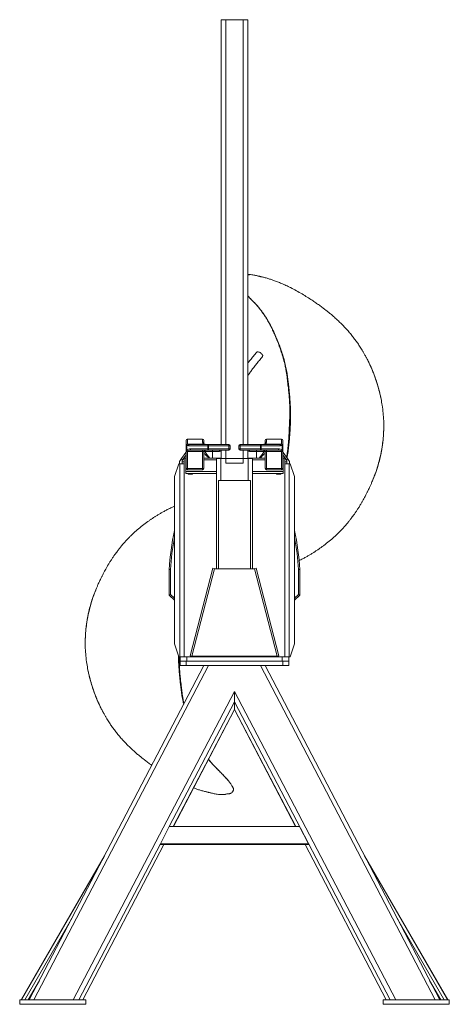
# Model space of a CAD drawing. Header units: millimetres. Extents: x 11 to 989, y 35 to 2279.
import ezdxf

# ---------------------------------------------------------------- set-up
doc = ezdxf.new("R2010")
doc.units = ezdxf.units.MM

msp = doc.modelspace()

# ---------------------------------------------------------------- linework, layer by layer
at = {"color": 7, "linetype": 'Continuous', "lineweight": 15}
for p, q in [((469.9, 1311.4), (469.9, 2279.4)), ((479.9, 2279.4), (469.9, 2279.4)), ((519.9, 2279.4), (479.9, 2279.4)), ((479.9, 1311.4), (479.9, 2279.4)), ((529.9, 2279.4), (519.9, 2279.4)), ((519.9, 1311.4), (519.9, 2279.4)), ((529.9, 1311.4), (529.9, 2279.4)), ((529.9, 1697.7), (534.1, 1697.6)), ((806.8, 1495.6), (806.5, 1496.2)), ((839.7, 1355.7), (839.7, 1356.3)), ((389.9, 1308.8), (389.9, 1320.4)), ((391.4, 1308.8), (389.9, 1308.8)), ((389.9, 1298.8), (389.9, 1308.8)), ((391.4, 1308.8), (391.4, 1298.8)), ((391.5, 1308.8), (391.4, 1308.8)), ((392.9, 1323.4), (426.9, 1323.4)), ((426.9, 1323.2), (392.9, 1323.2)), ((392.9, 1323.2), (392.9, 1311.6)), ((392.9, 1311.6), (393, 1311.6)), ((393, 1311.6), (430.7, 1311.6)), ((439.2, 1308.4), (395.4, 1308.4)), ((396.9, 1311.4), (440.7, 1311.4)), ((426.9, 1323.2), (426.9, 1323.4)), ((426.9, 1317.2), (426.9, 1323.2)), ((429.9, 1320.4), (429.9, 1314.4)), ((440.7, 1308.4), (439.2, 1308.4)), ((439.2, 1301.1), (439.2, 1308.4)), ((440.7, 1311.4), (440.7, 1308.4)), ((440.7, 1311.4), (486.9, 1311.4)), ((440.7, 1308.4), (440.7, 1301.1)), ((486.9, 1308.4), (440.7, 1308.4)), ((486.9, 1311.4), (486.9, 1308.4)), ((486.9, 1301.1), (486.9, 1308.4)), ((489.9, 1308.4), (486.9, 1308.4)), ((489.9, 1308.4), (489.9, 1301.1)), ((512.9, 1308.4), (509.9, 1308.4)), ((509.9, 1301.1), (509.9, 1308.4)), ((512.9, 1311.4), (512.9, 1308.4)), ((512.9, 1311.4), (559.1, 1311.4)), ((512.9, 1308.4), (512.9, 1301.1)), ((559.1, 1308.4), (512.9, 1308.4)), ((559.1, 1311.4), (559.1, 1308.4)), ((559.1, 1311.4), (602.9, 1311.4)), ((559.1, 1301.1), (559.1, 1308.4)), ((560.6, 1308.4), (559.1, 1308.4)), ((560.6, 1308.4), (560.6, 1301.1)), ((604.4, 1308.4), (560.6, 1308.4)), ((569.1, 1311.6), (606.8, 1311.6)), ((569.9, 1314.4), (569.9, 1320.4)), ((572.9, 1323.4), (606.9, 1323.4)), ((572.9, 1323.4), (572.9, 1323.2)), ((572.9, 1323.2), (572.9, 1317.2)), ((606.9, 1323.2), (572.9, 1323.2)), ((606.8, 1311.6), (606.9, 1311.6)), ((606.9, 1323.4), (606.9, 1323.2)), ((606.9, 1311.6), (606.9, 1323.2)), ((608.4, 1308.8), (608.3, 1308.8)), ((608.4, 1298.8), (608.4, 1308.8)), ((609.9, 1308.8), (608.4, 1308.8)), ((609.9, 1320.4), (609.9, 1308.8)), ((609.9, 1308.8), (609.9, 1298.8)), ((379.4, 1278.8), (389, 1293.1)), ((389.9, 1287.2), (380.5, 1274.7)), ((385.2, 827.4), (385.2, 1279.9)), ((385.2, 1279.9), (389.2, 1279.9)), ((389.9, 1279.9), (389.2, 1279.9)), ((389.2, 1279.9), (389.2, 1275.9)), ((391.4, 1298.8), (389.9, 1298.8)), ((389.9, 1295.1), (389.9, 1298.8)), ((392.9, 1295.1), (389.9, 1295.1)), ((389.9, 1256.6), (389.9, 1295.1)), ((392.9, 1296.9), (392.9, 1295.1)), ((426.9, 1295.1), (392.9, 1295.1)), ((392.9, 1295.1), (392.9, 1256.6)), ((399.5, 1301.1), (439.2, 1301.1)), ((440.7, 1298.1), (401.1, 1298.1)), ((426.9, 1295.1), (426.9, 1298.1)), ((426.9, 1295.1), (429.9, 1295.1)), ((426.9, 1256.6), (426.9, 1295.1)), ((429.9, 1295.1), (429.9, 1256.6)), ((458.7, 1279.9), (429.9, 1279.9)), ((430, 1298.1), (430, 1298.1)), ((431.3, 1295.6), (430.2, 1296.3)), ((449.9, 1295.1), (432.2, 1295.1)), ((439.2, 1301.1), (440.7, 1301.1)), ((440.7, 1301.1), (440.7, 1298.1)), ((440.7, 1301.1), (486.9, 1301.1)), ((486.9, 1298.1), (440.7, 1298.1)), ((449.9, 1295.1), (449.9, 1298.1)), ((465.9, 1295.1), (449.9, 1295.1)), ((449.9, 1295.1), (449.9, 1279.9)), ((458.7, 1279.9), (458.7, 1278.9)), ((458.7, 1279.9), (469.9, 1279.9)), ((465.9, 1295.1), (465.9, 1298.1)), ((468.7, 1279.4), (468.7, 1278.9)), ((531.1, 1279.4), (468.7, 1279.4)), ((469.9, 1279.4), (469.9, 1298.1)), ((479.9, 1279.4), (479.9, 1298.1)), ((486.9, 1298.1), (486.9, 1301.1)), ((486.9, 1301.1), (489.9, 1301.1)), ((512.9, 1301.1), (509.9, 1301.1)), ((512.9, 1301.1), (512.9, 1298.1)), ((512.9, 1301.1), (559.1, 1301.1)), ((559.1, 1298.1), (512.9, 1298.1)), ((519.9, 1279.4), (519.9, 1298.1)), ((529.9, 1279.4), (529.9, 1298.1)), ((529.9, 1279.9), (541.1, 1279.9)), ((531.1, 1279.4), (531.1, 1278.9)), ((533.9, 1298.1), (533.9, 1295.1)), ((549.9, 1295.1), (533.9, 1295.1)), ((569.9, 1279.9), (541.1, 1279.9)), ((541.1, 1279.9), (541.1, 1278.9)), ((549.9, 1298.1), (549.9, 1295.1)), ((567.6, 1295.1), (549.9, 1295.1)), ((549.9, 1279.9), (549.9, 1295.1)), ((559.1, 1301.1), (559.1, 1298.1)), ((559.1, 1301.1), (560.6, 1301.1)), ((598.7, 1298.1), (559.1, 1298.1)), ((560.6, 1301.1), (600.3, 1301.1)), ((569.6, 1296.3), (568.5, 1295.6)), ((569.8, 1298.1), (569.8, 1298.1)), ((569.9, 1295.1), (572.9, 1295.1)), ((569.9, 1256.6), (569.9, 1295.1)), ((572.9, 1298.1), (572.9, 1295.1)), ((606.9, 1295.1), (572.9, 1295.1)), ((572.9, 1295.1), (572.9, 1256.6)), ((606.9, 1295.1), (606.9, 1296.9)), ((609.9, 1295.1), (606.9, 1295.1)), ((606.9, 1256.6), (606.9, 1295.1)), ((608.4, 1298.8), (609.9, 1298.8)), ((609.9, 1298.8), (609.9, 1295.1)), ((609.9, 1295.1), (609.9, 1256.6)), ((619.3, 1274.7), (609.9, 1287.2)), ((610.6, 1279.9), (609.9, 1279.9)), ((610.6, 1279.9), (610.6, 1275.9)), ((610.6, 1279.9), (614.6, 1279.9)), ((610.8, 1293.1), (620.4, 1278.8)), ((614.6, 1279.9), (614.6, 827.4)), ((373, 1267.1), (363, 1237.9)), ((375.8, 1267.1), (373, 1267.1)), ((374.9, 1272.1), (379.4, 1278.8)), ((374.9, 1272.1), (374.9, 1267.1)), ((375.8, 1267.1), (375.8, 827.4)), ((375.8, 1267.1), (385.2, 1267.1)), ((380.4, 1271.9), (380.4, 1267.1)), ((385.2, 1271.9), (380.4, 1271.9)), ((389.2, 1249.7), (389.2, 1275.9)), ((389.9, 1275.9), (389.2, 1275.9)), ((458.7, 1275.9), (429.9, 1275.9)), ((458.7, 1027.3), (458.7, 1278.9)), ((458.7, 1278.9), (468.7, 1278.9)), ((468.7, 1229.2), (468.7, 1278.9)), ((468.7, 1278.9), (479.8, 1278.9)), ((520, 1278.9), (479.8, 1278.9)), ((479.8, 1278.9), (479.8, 1268.8)), ((520, 1268.8), (479.8, 1268.8)), ((520, 1278.9), (520, 1268.8)), ((520, 1278.9), (531.1, 1278.9)), ((531.1, 1278.9), (541.1, 1278.9)), ((531.1, 1278.9), (531.1, 1229.2)), ((541.1, 1027.3), (541.1, 1278.9)), ((569.9, 1275.9), (541.1, 1275.9)), ((610.6, 1275.9), (609.9, 1275.9)), ((610.6, 1249.7), (610.6, 1275.9)), ((619.4, 1271.9), (614.6, 1271.9)), ((614.6, 1267.1), (624, 1267.1)), ((619.4, 1267.1), (619.4, 1271.9)), ((620.4, 1278.8), (624.9, 1272.1)), ((624, 1267.1), (624, 827.4)), ((624, 1267.1), (626.8, 1267.1)), ((624.9, 1272.1), (624.9, 1267.1)), ((626.8, 1267.1), (636.8, 1237.9)), ((363, 856.6), (363, 1237.9)), ((389.2, 1244.7), (389.2, 1249.7)), ((389.2, 1249.7), (458.7, 1249.7)), ((394.3, 1244.7), (389.2, 1244.7)), ((392.9, 1256.6), (389.9, 1256.6)), ((392.9, 1256.6), (426.9, 1256.6)), ((392.9, 1256.6), (392.9, 1253.6)), ((392.9, 1253.6), (426.9, 1253.6)), ((404.3, 1244.7), (394.3, 1244.7)), ((394.3, 1243.7), (394.3, 1244.7)), ((404.3, 1243.7), (394.3, 1243.7)), ((458.7, 1244.7), (404.3, 1244.7)), ((404.3, 1243.7), (404.3, 1244.7)), ((426.9, 1256.6), (429.9, 1256.6)), ((426.9, 1253.6), (426.9, 1256.6)), ((541.1, 1249.7), (610.6, 1249.7)), ((595.5, 1244.7), (541.1, 1244.7)), ((569.9, 1256.6), (572.9, 1256.6)), ((606.9, 1256.6), (572.9, 1256.6)), ((572.9, 1256.6), (572.9, 1253.6)), ((572.9, 1253.6), (606.9, 1253.6)), ((605.5, 1244.7), (595.5, 1244.7)), ((595.5, 1243.7), (595.5, 1244.7)), ((605.5, 1243.7), (595.5, 1243.7)), ((610.6, 1244.7), (605.5, 1244.7)), ((605.5, 1243.7), (605.5, 1244.7)), ((609.9, 1256.6), (606.9, 1256.6)), ((606.9, 1253.6), (606.9, 1256.6)), ((610.6, 1249.7), (610.6, 1244.7)), ((636.8, 856.6), (636.8, 1237.9)), ((463.7, 1027.3), (463.7, 1229.2)), ((463.7, 1229.2), (536.1, 1229.2)), ((536.1, 1229.2), (536.1, 1027.3)), ((354.4, 1025.9), (351.4, 1026)), ((351.4, 1026), (351.4, 968)), ((354.4, 1025.9), (354.4, 969.2)), ((399.3, 829.2), (450.9, 1028.9)), ((402.8, 828.5), (454.6, 1027.3)), ((450.9, 1028.9), (457.1, 1027.3)), ((454.6, 1027.3), (545.2, 1027.3)), ((542.7, 1027.3), (548.9, 1028.9)), ((545.2, 1027.3), (597, 828.5)), ((600.5, 829.2), (548.9, 1028.9)), ((645.4, 1025.9), (648.4, 1026)), ((645.4, 1025.9), (645.4, 969.2)), ((648.4, 1026), (648.4, 968)), ((354.4, 969.2), (351.4, 968)), ((351.4, 968), (363, 956.3)), ((354.4, 969.2), (363, 960.6)), ((645.4, 969.2), (636.8, 960.6)), ((648.4, 968), (636.8, 956.3)), ((645.4, 969.2), (648.4, 968)), ((160.1, 856.2), (160.1, 855.6)), ((363, 856.6), (373, 827.4)), ((636.8, 856.6), (626.8, 827.4)), ((373, 827.4), (375.8, 827.4)), ((375.8, 827.4), (376.2, 827.4)), ((376, 807.3), (376, 817.4)), ((376.2, 817.4), (376, 817.4)), ((376.2, 817.4), (376.2, 827.4)), ((391.3, 827.4), (376.2, 827.4)), ((391.3, 817.4), (376.2, 817.4)), ((390.1, 807.3), (390.1, 817.4)), ((391.3, 817.4), (391.3, 827.4)), ((608.5, 827.4), (391.3, 827.4)), ((608.5, 817.4), (391.3, 817.4)), ((399.3, 829.2), (402.8, 828.3)), ((597, 828.5), (402.8, 828.5)), ((402.8, 827.4), (402.8, 828.5)), ((597, 828.3), (600.5, 829.2)), ((597, 827.4), (597, 828.5)), ((608.5, 817.4), (608.5, 827.4)), ((623.6, 827.4), (608.5, 827.4)), ((623.6, 817.4), (608.5, 817.4)), ((609.7, 817.4), (609.7, 807.3)), ((623.6, 817.4), (623.6, 827.4)), ((623.6, 827.4), (624, 827.4)), ((623.8, 817.4), (623.6, 817.4)), ((623.8, 807.3), (623.8, 817.4)), ((626.8, 827.4), (624, 827.4)), ((430.4, 807.3), (32.6, 45.1)), ((42.8, 45.1), (440.6, 807.3)), ((376, 807.3), (390.1, 807.3)), ((390.1, 807.3), (609.7, 807.3)), ((559.2, 807.3), (957, 45.1)), ((967.2, 45.1), (569.4, 807.3)), ((609.7, 807.3), (623.8, 807.3)), ((132.8, 45.1), (499.9, 748.4)), ((499.9, 748.4), (867, 45.1)), ((499.9, 748.4), (499.9, 724.6)), ((351.5, 440.4), (499.9, 724.6)), ((499.9, 724.6), (854.6, 45.1)), ((499.9, 724.6), (499.9, 707.3)), ((193, 716.3), (193.3, 715.8)), ((360.6, 440.4), (499.9, 707.3)), ((360.7, 440.4), (499.9, 707.2)), ((499.9, 707.3), (499.9, 707.2)), ((499.9, 707.3), (639.2, 440.4)), ((499.9, 707.2), (639.1, 440.4)), ((497.5, 522.8), (496.4, 520.5)), ((497.5, 526.9), (497.4, 527.1)), ((331.1, 401.2), (351.5, 440.4)), ((351.5, 440.4), (648.2, 440.4)), ((648.2, 440.4), (668.6, 401.2)), ((145.2, 45.1), (331.1, 401.2)), ((154.3, 45.1), (339, 399)), ((154.4, 45.1), (339.1, 399)), ((331.1, 401.2), (331.1, 399)), ((668.6, 401.2), (331.1, 401.2)), ((668.6, 399), (331.1, 399)), ((660.7, 399), (845.4, 45.1)), ((660.8, 399), (845.5, 45.1)), ((668.6, 399), (668.6, 401.2)), ((204, 373.5), (15.3, 46.3)), ((203.4, 372.2), (15.3, 46.1)), ((985.2, 45.1), (795.8, 373.5)), ((985.1, 45.1), (796.4, 372.2)), ((130.4, 232.5), (22.3, 45.1)), ((977.5, 45.1), (869.4, 232.5)), ((55.7, 89.3), (30.2, 45.1)), ((969.6, 45.1), (944.1, 89.3)), ((10.9, 45.1), (10.9, 35)), ((10.9, 45.1), (161.4, 45.1)), ((15.3, 46.1), (15.3, 46.3)), ((15.3, 45.1), (15.3, 46.1)), ((161.4, 45.1), (161.4, 35)), ((838.4, 45.1), (838.4, 35)), ((838.4, 45.1), (988.9, 45.1)), ((988.9, 45.1), (988.9, 35)), ((10.9, 35), (161.4, 35)), ((838.4, 35), (988.9, 35))]:
    msp.add_line(p, q, dxfattribs=at)
at = {"color": 7, "linetype": 'Continuous', "lineweight": 15, "flags": 128}
for points in [[(563.8, 1511.8), (564, 1512), (564.3, 1512.8), (564.2, 1513.8), (563.9, 1514.9), (563.2, 1516), (562.3, 1517.2), (561.2, 1518.4), (559.9, 1519.5), (558.5, 1520.5), (557, 1521.3), (555.5, 1521.9), (554.1, 1522.3), (552.9, 1522.4), (551.8, 1522.3), (551, 1521.9), (550.6, 1521.5)], [(396.9, 1311.4), (396.6, 1311.3), (396.3, 1311.1), (396, 1310.9), (395.8, 1310.5), (395.6, 1310), (395.5, 1309.5), (395.4, 1309), (395.4, 1308.4)], [(440.7, 1311.4), (440.4, 1311.3), (440.1, 1311.1), (439.9, 1310.9), (439.6, 1310.5), (439.5, 1310), (439.3, 1309.5), (439.2, 1309), (439.2, 1308.4)], [(559.1, 1311.4), (559.4, 1311.3), (559.7, 1311.1), (559.9, 1310.9), (560.2, 1310.5), (560.3, 1310), (560.5, 1309.5), (560.6, 1309), (560.6, 1308.4)], [(602.9, 1311.4), (603.2, 1311.3), (603.5, 1311.1), (603.8, 1310.9), (604, 1310.5), (604.2, 1310), (604.3, 1309.5), (604.4, 1309), (604.4, 1308.4)], [(392.9, 1296.9), (392.3, 1297), (391.8, 1297.1), (391.2, 1297.2), (390.8, 1297.5), (390.4, 1297.7), (390.1, 1298.1), (390, 1298.4), (389.9, 1298.8)], [(399.5, 1301.1), (399.6, 1300.5), (399.7, 1299.9), (399.8, 1299.4), (400, 1299), (400.2, 1298.6), (400.5, 1298.3), (400.8, 1298.1), (401.1, 1298.1)], [(439.2, 1301.1), (439.2, 1300.5), (439.3, 1299.9), (439.5, 1299.4), (439.6, 1299), (439.9, 1298.6), (440.1, 1298.3), (440.4, 1298.1), (440.7, 1298.1)], [(560.6, 1301.1), (560.6, 1300.5), (560.5, 1299.9), (560.3, 1299.4), (560.2, 1299), (559.9, 1298.6), (559.7, 1298.3), (559.4, 1298.1), (559.1, 1298.1)], [(600.3, 1301.1), (600.2, 1300.5), (600.1, 1299.9), (600, 1299.4), (599.8, 1299), (599.6, 1298.6), (599.3, 1298.3), (599, 1298.1), (598.7, 1298.1)], [(609.9, 1298.8), (609.8, 1298.4), (609.7, 1298.1), (609.4, 1297.7), (609, 1297.5), (608.6, 1297.2), (608, 1297.1), (607.5, 1297), (606.9, 1296.9)]]:
    msp.add_lwpolyline(points, dxfattribs=at)
at = {"color": 7, "linetype": 'Continuous', "lineweight": 15}
for centre, radius, start, end in [((392.9, 1320.4), 3, 100.9007, 180), ((392.8, 1308.7), 2.9, 87.9548, 177.7972), ((395.5, 1308.4), 4.17, 129.29, 173.9393), ((395.7, 1308.4), 4.17, 129.29, 173.9393), ((392.9, 1320.4), 3, 90, 100.9007), ((426.9, 1320.4), 3, 0, 90), ((427, 1320.3), 2.9, 2.2028, 92.0452), ((432.9, 1317.2), 6, 180, 248.1986), ((427, 1314.3), 2.9, 2.2028, 92.0452), ((432.9, 1314.4), 3, 180, 248.1986), ((431.2, 1310.1), 1.58, 69.4119, 110.5881), ((432.9, 1314.4), 3, 248.1986, 270), ((486.9, 1308.4), 3, 0, 90), ((512.9, 1308.4), 3, 90, 180), ((566.9, 1314.4), 3, 270, 291.8014), ((566.9, 1314.4), 3, 291.8014, 0), ((568.6, 1310.1), 1.58, 69.4119, 110.5881), ((566.9, 1317.2), 6, 291.8014, 0), ((572.9, 1320.4), 3, 90, 180), ((572.8, 1320.3), 2.9, 87.9548, 177.7972), ((572.8, 1314.3), 2.9, 87.9548, 177.7972), ((604.1, 1308.4), 4.17, 6.0607, 50.71), ((606.9, 1320.4), 3, 0, 90), ((607, 1320.3), 2.9, 2.2028, 92.0452), ((604.3, 1308.4), 4.17, 6.0607, 50.71), ((607, 1308.7), 2.9, 2.2028, 92.0452), ((391.3, 1292.3), 2.38, 159.7064, 234.5029), ((397.3, 1302), 6.73, 208.9783, 229.3769), ((432.9, 1295.1), 3, 90, 180), ((428.1, 1297.1), 3.54, 300.8053, 335.8704), ((434.1, 1295.3), 2.75, 93.1262, 173.67), ((435.1, 1295.2), 2.84, 93.7589, 183.3205), ((465.9, 1301.1), 6, 270, 311.8103), ((486.9, 1301.1), 3, 270, 0), ((512.9, 1301.1), 3, 180, 270), ((533.9, 1301.1), 6, 228.1897, 270), ((564.7, 1295.2), 2.84, 356.6795, 86.2411), ((565.8, 1295.3), 2.75, 6.33, 86.8738), ((566.9, 1295.1), 3, 0, 90), ((571.7, 1297.1), 3.54, 204.1296, 239.1947), ((602.5, 1302), 6.73, 310.6231, 331.0217), ((608.5, 1292.3), 2.38, 305.4971, 20.2936), ((398.6, 1301.9), 32.7, 236.2213, 236.3792), ((601.2, 1301.9), 32.7, 303.6208, 303.7787), ((392.9, 1256.6), 3, 180, 270), ((426.9, 1256.6), 3, 270, 0), ((572.9, 1256.6), 3, 180, 270), ((606.9, 1256.6), 3, 270, 0), ((972.2, 989.8), 621.9, 168.4092, 176.6681), ((27.6, 989.8), 621.9, 3.3319, 11.5908), ((972.2, 989.8), 618.9, 169.8454, 176.6601), ((27.6, 989.8), 618.9, 3.3399, 10.1546)]:
    msp.add_arc(centre, radius, start, end, dxfattribs=at)
for centre, major_axis, ratio, start_param, end_param in [((395.4, 1314.4), (10.3, 0), 0.58, 4.331883, 4.712389), ((392.9, 1320.4), (2.48, -2.48), 0.677033, 2.165941, 2.356194), ((396.9, 1314.4), (10.3, 0), 0.29, 4.331883, 4.712389), ((432.9, 1314.4), (6, 0), 0.5, 4.331883, 4.712389), ((566.9, 1314.4), (6, 0), 0.5, 4.712389, 5.092895), ((602.9, 1314.4), (10.3, 0), 0.29, 4.712389, 5.092895), ((604.4, 1314.4), (10.3, 0), 0.58, 4.712389, 5.092895), ((399.5, 1295.1), (10.3, 0), 0.58, 1.570796, 2.478373), ((401.1, 1295.1), (10.3, 0), 0.29, 1.570796, 2.478373), ((598.7, 1295.1), (10.3, 0), 0.29, 0.66322, 1.570796), ((600.3, 1295.1), (10.3, 0), 0.58, 0.66322, 1.570796), ((389.5, 1271.9), (0, 25), 0.36397, 1.46503, 1.570796), ((610.3, 1271.9), (0, 25), 0.36397, 4.712389, 4.818155)]:
    msp.add_ellipse(centre, major_axis=major_axis, ratio=ratio, start_param=start_param, end_param=end_param, dxfattribs=at)
for points, knots in [([(806.5, 1496.2), (805.8, 1497.8), (804.3, 1500.8), (802.3, 1504.9), (800.6, 1508.2), (799.2, 1510.8), (798.1, 1512.9), (796.3, 1516.2), (793.8, 1520.6), (789.8, 1527.5), (784.9, 1535.3), (779.2, 1543.7), (773.3, 1551.7), (767, 1559.8), (760.1, 1568), (753.2, 1575.8), (746.4, 1582.9), (739.9, 1589.4), (732.9, 1596.1), (725.8, 1602.5), (719, 1608.3), (712.9, 1613.3), (707, 1618), (700.6, 1623), (693, 1628.5), (684.9, 1634.2), (675.8, 1640.4), (665.4, 1647.1), (653.5, 1654.3), (640.8, 1661.6), (628.5, 1668.1), (617.2, 1673.7), (607.3, 1678.1), (598, 1681.9), (589.5, 1685.1), (581.6, 1687.7), (573.8, 1690.1), (567.6, 1691.8), (563, 1692.9), (560.4, 1693.5), (558.2, 1694), (556.4, 1694.4), (554.6, 1694.8), (552.4, 1695.3), (549.4, 1696), (545.7, 1696.9), (541.3, 1697.7), (535.9, 1698.6), (532.1, 1698.8), (529.9, 1698.9)], [0, 0, 0, 0, 0.014736, 0.028059, 0.038395, 0.045774, 0.052213, 0.059011, 0.076461, 0.094915, 0.125262, 0.153444, 0.180059, 0.208272, 0.238131, 0.270009, 0.29452, 0.320145, 0.346879, 0.374599, 0.400091, 0.421899, 0.440026, 0.462945, 0.49009, 0.517797, 0.545755, 0.582523, 0.621471, 0.662562, 0.705782, 0.738848, 0.769622, 0.798147, 0.824534, 0.846876, 0.869919, 0.893943, 0.902194, 0.910496, 0.916941, 0.92102, 0.925774, 0.932451, 0.940364, 0.952139, 0.965571, 0.979706, 1, 1, 1, 1]), ([(534.1, 1697.6), (534, 1697.6), (533.3, 1697.6), (532.1, 1697.7), (530.8, 1697.7), (530.1, 1697.8), (529.9, 1697.8)], [0, 0, 0, 0, 0.085352, 0.502238, 0.886591, 1, 1, 1, 1]), ([(529.9, 1650.1), (530.7, 1649.3), (533.9, 1645.9), (539.7, 1640.1), (547.7, 1631.8), (555.9, 1622.6), (563.9, 1612.3), (571.1, 1601.7), (578.4, 1589.5), (585.7, 1575.8), (592.6, 1560.7), (598.7, 1546.1), (604.1, 1532.1), (608.9, 1518.1), (613, 1504.1), (616.4, 1490.3), (619, 1477.1), (620.9, 1464.6), (622.4, 1452.8), (623.6, 1441.6), (624.7, 1431), (625.8, 1419), (626.8, 1405.5), (627.4, 1390.5), (627.5, 1376.1), (627.3, 1362.2), (626.8, 1348.5), (626, 1335), (624.9, 1321.7), (623.6, 1308.3), (621.8, 1294.4), (620.4, 1284.9), (619.5, 1280.1), (619.5, 1280.1)], [0, 0, 0, 0, 0.008645, 0.035837, 0.062398, 0.096344, 0.129194, 0.161485, 0.193085, 0.236867, 0.278864, 0.318884, 0.356838, 0.392849, 0.430945, 0.467023, 0.500983, 0.532722, 0.562653, 0.591102, 0.618056, 0.643005, 0.682623, 0.72069, 0.756659, 0.791671, 0.82628, 0.860439, 0.893714, 0.927667, 0.962606, 0.999849, 1, 1, 1, 1]), ([(529.9, 1649.9), (530.5, 1649.4), (532.6, 1647.2), (536.5, 1643.2), (541.8, 1637.8), (547.6, 1631.7), (553, 1625.8), (557.6, 1620.2), (561.2, 1615.4), (564.4, 1611), (567.1, 1607.2), (569.2, 1603.9), (570.8, 1601.4), (572, 1599.4), (572.9, 1598.1), (573.6, 1596.9), (574.4, 1595.5), (575.5, 1593.6), (577, 1590.9), (579, 1587.4), (581.4, 1582.9), (584, 1577.6), (587.2, 1570.9), (590.7, 1563.3), (594.1, 1555.3), (597.1, 1547.9), (599.7, 1541.4), (601.8, 1535.6), (603.7, 1530.6), (605, 1526.7), (606, 1523.7), (606.8, 1521.3), (607.7, 1518.6), (608.7, 1515.2), (610.1, 1510.6), (611.7, 1504.8), (613.5, 1498.1), (614.9, 1491.8), (616, 1486.6), (616.8, 1482.5), (617.4, 1479.2), (617.9, 1476.1), (618.5, 1472.5), (619.2, 1468.2), (619.8, 1463.1), (620.6, 1457.2), (621.3, 1450.6), (622.1, 1443.5), (622.8, 1436.7), (623.5, 1430.2), (624, 1424.5), (624.5, 1419.4), (624.8, 1414.8), (625.1, 1411), (625.3, 1407.4), (625.5, 1403.8), (625.7, 1400), (625.8, 1396.4), (625.8, 1393.4), (625.9, 1390.5), (625.9, 1387.3), (625.9, 1383.9), (625.9, 1380.6), (625.8, 1377.8), (625.8, 1375.4), (625.7, 1372.8), (625.5, 1369.6), (625.3, 1365.6), (625.1, 1360.9), (624.9, 1355.8), (624.7, 1350.8), (624.5, 1346.2), (624.3, 1342.2), (624.2, 1338.6), (624, 1335.1), (623.8, 1331.2), (623.6, 1326.8), (623.3, 1322.3), (622.9, 1318.1), (622.5, 1313.7), (622.1, 1309), (621.6, 1304), (621, 1299.2), (620.4, 1294.4), (619.7, 1288.9), (619.1, 1284.4), (618.7, 1281.8), (618.6, 1281.5)], [0, 0, 0, 0, 0.00621, 0.023456, 0.042891, 0.064448, 0.087708, 0.103696, 0.119517, 0.13336, 0.145184, 0.155016, 0.162887, 0.168488, 0.172421, 0.175078, 0.178979, 0.184573, 0.19184, 0.202516, 0.215416, 0.230457, 0.24754, 0.271836, 0.294237, 0.314251, 0.332006, 0.347641, 0.361271, 0.372935, 0.379176, 0.38493, 0.392096, 0.401083, 0.411819, 0.428378, 0.44733, 0.464373, 0.477618, 0.488064, 0.49584, 0.503136, 0.512494, 0.523538, 0.536267, 0.55165, 0.568676, 0.58722, 0.605508, 0.621367, 0.636577, 0.649252, 0.66049, 0.671498, 0.678761, 0.687935, 0.698665, 0.707931, 0.715001, 0.721891, 0.730181, 0.739028, 0.748018, 0.75515, 0.760618, 0.766329, 0.774605, 0.784896, 0.797214, 0.810333, 0.823594, 0.835206, 0.845307, 0.854286, 0.862475, 0.872274, 0.884332, 0.895854, 0.906356, 0.916917, 0.92907, 0.942658, 0.955073, 0.965588, 0.980105, 0.997033, 1, 1, 1, 1]), ([(550.6, 1521.5), (548, 1518.4), (543, 1512.5), (536.1, 1504), (531.9, 1498.4), (529.9, 1495.8)], [0, 0, 0, 0, 0.367323, 0.708167, 1, 1, 1, 1]), ([(529.9, 1466.5), (531.1, 1468.5), (533.8, 1473), (538.5, 1479.7), (543.8, 1487.1), (549.9, 1494.9), (556.7, 1503.1), (561.4, 1508.8), (563.8, 1511.8)], [0, 0, 0, 0, 0.120848, 0.267355, 0.427057, 0.602455, 0.793524, 1, 1, 1, 1]), ([(805.6, 1498.2), (807.9, 1493.3), (812.5, 1483.3), (818.5, 1468), (824.1, 1451.9), (828.9, 1435.2), (832.1, 1422.7), (833.3, 1415.9), (833.5, 1415)], [0, 0, 0, 0, 0.1847684, 0.3745109, 0.564283, 0.7654878, 0.9665639, 1, 1, 1, 1]), ([(833.5, 1414.9), (833.2, 1416.6), (832.3, 1421.3), (830.4, 1429.6), (827.8, 1439.4), (825, 1449), (822.3, 1457.3), (819.8, 1464.7), (817.3, 1471.1), (815.3, 1476.2), (813.7, 1480.1), (812.4, 1483.1), (811, 1486.5), (809.1, 1490.7), (807.6, 1493.9), (806.8, 1495.7)], [0, 0, 0, 0, 0.060049, 0.16794, 0.299242, 0.416209, 0.518863, 0.608414, 0.689188, 0.76157, 0.800969, 0.837345, 0.877494, 0.931672, 1, 1, 1, 1]), ([(833.5, 1415), (834.4, 1410.1), (836.5, 1399.5), (838.4, 1382.8), (839.6, 1368.2), (839.6, 1359.5), (839.6, 1356.7)], [0, 0, 0, 0, 0.252176, 0.554525, 0.856866, 1, 1, 1, 1]), ([(839.6, 1356.7), (839.6, 1353.6), (839.8, 1344.9), (838.9, 1330.6), (837.3, 1314), (834.7, 1297.4), (831.2, 1281), (826.6, 1263.4), (820.6, 1244.8), (815.4, 1231.8), (812.8, 1225.4)], [0, 0, 0, 0, 0.069286, 0.193356, 0.317468, 0.441573, 0.565599, 0.689491, 0.847092, 1, 1, 1, 1]), ([(812.9, 1225.6), (813.6, 1227.3), (815.1, 1230.8), (817.1, 1236), (819, 1240.8), (820.6, 1245.2), (822.2, 1249.4), (823.7, 1253.8), (825.3, 1258.6), (827, 1264), (828.8, 1270.1), (830.6, 1277), (832.3, 1284.1), (833.8, 1291.3), (835, 1298.1), (836, 1304.2), (836.7, 1309.4), (837.3, 1313.9), (837.8, 1318), (838.2, 1322.1), (838.6, 1326.7), (839, 1332.3), (839.3, 1338.4), (839.6, 1344.7), (839.7, 1350.4), (839.7, 1354.1), (839.7, 1355.7)], [0, 0, 0, 0, 0.042602, 0.085792, 0.124066, 0.157742, 0.191342, 0.225274, 0.262219, 0.304527, 0.3522, 0.405251, 0.462784, 0.516036, 0.571396, 0.617427, 0.654447, 0.687776, 0.719406, 0.746451, 0.780962, 0.822939, 0.871211, 0.918215, 0.962579, 1, 1, 1, 1]), ([(389, 1293.1), (389.2, 1293.4), (389.4, 1293.6), (389.6, 1294.2), (389.7, 1294.4), (389.9, 1295.1), (389.9, 1295.5), (389.9, 1295.9)], [0, 0, 0, 0, 0.25, 0.25, 0.5, 0.5, 1, 1, 1, 1]), ([(441.8, 1279.9), (441.5, 1280.2), (439.8, 1281.9), (436.8, 1284.9), (433.4, 1288.4), (431.1, 1290.9), (430.2, 1291.9), (429.9, 1292.3)], [0, 0, 0, 0, 0.072457, 0.372418, 0.679455, 0.902722, 1, 1, 1, 1]), ([(432.2, 1295.1), (432.7, 1294.4), (433.6, 1293), (435.7, 1290.2), (438.5, 1286.5), (441.3, 1282.9), (443.1, 1280.6), (443.6, 1279.9)], [0, 0, 0, 0, 0.159705, 0.319543, 0.597607, 0.876063, 1, 1, 1, 1]), ([(556.2, 1279.9), (556.7, 1280.6), (558.5, 1282.8), (561.3, 1286.5), (564.1, 1290.2), (566.2, 1293), (567.1, 1294.4), (567.6, 1295.1)], [0, 0, 0, 0, 0.123928, 0.399124, 0.68045, 0.839037, 1, 1, 1, 1]), ([(569.9, 1292.3), (569.6, 1292), (568.7, 1290.9), (566.4, 1288.5), (563, 1285), (560.1, 1282), (558.3, 1280.2), (558, 1279.9)], [0, 0, 0, 0, 0.089781, 0.32019, 0.619833, 0.927493, 1, 1, 1, 1]), ([(609.9, 1295.9), (609.9, 1295.7), (609.9, 1295.5), (610, 1295.1), (610, 1294.9), (610.1, 1294.4), (610.2, 1294.2), (610.4, 1293.6), (610.6, 1293.4), (610.8, 1293.1)], [0, 0, 0, 0, 0.25, 0.25, 0.5, 0.5, 0.75, 0.75, 1, 1, 1, 1]), ([(380.4, 1274.7), (380.4, 1275.3), (380.4, 1275.8), (380.4, 1276.6), (380.4, 1276.9), (380.4, 1277.4), (380.4, 1277.6), (380.3, 1278.1), (380.3, 1278.4), (380.2, 1278.7), (380.1, 1278.8), (380.1, 1278.9), (380, 1279), (379.9, 1279.1), (379.8, 1279.1), (379.7, 1279.1), (379.6, 1279), (379.5, 1279), (379.5, 1278.9), (379.4, 1278.8)], [0, 0, 0, 0, 0.25, 0.25, 0.375, 0.375, 0.5, 0.5, 0.625, 0.625, 0.6875, 0.6875, 0.75, 0.75, 0.875, 0.875, 0.9375, 0.9375, 1, 1, 1, 1]), ([(620.4, 1278.8), (620.3, 1278.9), (620.3, 1279), (620.2, 1279), (620.1, 1279.1), (620, 1279.1), (620, 1279.1), (619.9, 1279.1), (619.9, 1279.1), (619.8, 1279), (619.7, 1278.9), (619.7, 1278.8), (619.6, 1278.7), (619.5, 1278.4), (619.5, 1278.1), (619.4, 1277.6), (619.4, 1277.4), (619.4, 1276.9), (619.4, 1276.6), (619.4, 1275.8), (619.4, 1275.3), (619.4, 1274.7)], [0, 0, 0, 0, 0.0625, 0.0625, 0.125, 0.125, 0.1875, 0.1875, 0.25, 0.25, 0.3125, 0.3125, 0.375, 0.375, 0.5, 0.5, 0.625, 0.625, 0.75, 0.75, 1, 1, 1, 1]), ([(646.8, 1046.4), (648.2, 1047.1), (652.2, 1049), (658.4, 1052.2), (665.2, 1055.9), (671.5, 1059.6), (677.3, 1063.1), (682.8, 1066.7), (688, 1070.2), (693.2, 1073.7), (698.3, 1077.4), (705.8, 1082.9), (715.5, 1090.4), (725, 1098.6), (732.4, 1105.5), (738, 1110.9), (743.6, 1116.7), (749.2, 1122.8), (753.9, 1128.2), (757.5, 1132.6), (760, 1135.6), (762.1, 1138.3), (764.3, 1141), (766.7, 1144.2), (769.6, 1148.1), (772.9, 1152.7), (776.5, 1157.9), (780.4, 1163.7), (784.4, 1170), (788.1, 1176.2), (791.5, 1182), (794.5, 1187.4), (797, 1192), (799.1, 1195.9), (800.7, 1199.1), (802.2, 1202.1), (803.7, 1205.2), (805.4, 1208.8), (807.6, 1213.4), (810.1, 1219.1), (811.9, 1223.3), (812.9, 1225.6)], [0, 0, 0, 0, 0.018992, 0.053133, 0.084307, 0.112562, 0.141063, 0.166261, 0.191077, 0.216194, 0.241625, 0.267381, 0.328295, 0.3885, 0.418917, 0.449827, 0.481988, 0.515413, 0.549084, 0.567823, 0.58333, 0.59562, 0.608517, 0.624839, 0.644591, 0.66665, 0.691843, 0.720171, 0.750965, 0.780146, 0.807021, 0.831585, 0.853837, 0.869697, 0.884128, 0.897132, 0.909259, 0.925, 0.945356, 0.970339, 1, 1, 1, 1]), ([(363, 1170.1), (361, 1169.2), (356.2, 1167.2), (348.9, 1163.6), (341.4, 1159.8), (334.6, 1156), (328.3, 1152.4), (322.5, 1148.8), (317, 1145.3), (311.8, 1141.8), (306.6, 1138.2), (301.5, 1134.6), (294, 1129.1), (284.3, 1121.6), (274.8, 1113.3), (267.4, 1106.5), (261.8, 1101), (256.2, 1095.2), (250.6, 1089.1), (245.9, 1083.7), (242.3, 1079.4), (239.8, 1076.4), (237.7, 1073.7), (235.5, 1071), (233.1, 1067.7), (230.2, 1063.8), (226.9, 1059.3), (223.3, 1054.1), (219.4, 1048.2), (215.4, 1042), (211.7, 1035.8), (208.3, 1030), (205.3, 1024.6), (202.8, 1020), (200.7, 1016.1), (199.1, 1012.8), (197.6, 1009.9), (196.1, 1006.8), (194.4, 1003.2), (192.2, 998.5), (189.7, 992.8), (187.9, 988.6), (186.9, 986.3)], [0, 0, 0, 0, 0.025645, 0.061036, 0.093714, 0.123552, 0.150596, 0.177875, 0.201993, 0.225746, 0.249786, 0.274127, 0.29878, 0.357082, 0.414708, 0.443821, 0.473406, 0.504188, 0.536181, 0.568409, 0.586345, 0.601187, 0.612951, 0.625295, 0.640917, 0.659823, 0.680937, 0.70505, 0.732164, 0.761638, 0.789569, 0.815292, 0.838803, 0.860101, 0.875281, 0.889094, 0.901541, 0.913148, 0.928214, 0.947698, 0.97161, 1, 1, 1, 1]), ([(160.2, 855.2), (160.2, 858.3), (160, 867), (160.9, 881.3), (162.5, 898), (165.1, 914.5), (168.6, 930.9), (173.2, 948.6), (179.2, 967.2), (184.4, 980.1), (187, 986.5)], [0, 0, 0, 0, 0.069286, 0.193356, 0.317468, 0.441573, 0.565599, 0.689491, 0.847092, 1, 1, 1, 1]), ([(186.9, 986.3), (186.2, 984.6), (184.7, 981.1), (182.7, 976), (180.8, 971.2), (179.2, 966.8), (177.6, 962.5), (176.1, 958.1), (174.5, 953.3), (172.8, 947.9), (171, 941.8), (169.2, 935), (167.5, 927.9), (166, 920.6), (164.8, 913.8), (163.8, 907.7), (163.1, 902.6), (162.5, 898), (162, 894), (161.6, 889.8), (161.2, 885.2), (160.8, 879.7), (160.5, 873.5), (160.2, 867.3), (160.1, 861.5), (160.1, 857.9), (160.1, 856.2)], [0, 0, 0, 0, 0.042602, 0.085792, 0.124066, 0.157742, 0.191342, 0.225274, 0.262219, 0.304527, 0.3522, 0.405251, 0.462784, 0.516036, 0.571396, 0.617427, 0.654447, 0.687776, 0.719406, 0.746451, 0.780962, 0.822939, 0.871211, 0.918215, 0.962579, 1, 1, 1, 1]), ([(166.3, 797), (165.4, 801.8), (163.3, 812.5), (161.4, 829.1), (160.2, 843.7), (160.2, 852.4), (160.2, 855.2)], [0, 0, 0, 0, 0.252176, 0.554525, 0.856866, 1, 1, 1, 1]), ([(384.2, 718.8), (383.9, 719.8), (382.6, 725.3), (380.9, 734.9), (378.9, 747.4), (377.4, 759.2), (376.2, 770.4), (375.1, 780.9), (374, 792.9), (373, 806.4), (372.5, 819.2), (372.4, 826.7), (372.4, 829.2)], [0, 0, 0, 0, 0.029794, 0.150712, 0.263723, 0.370295, 0.471591, 0.567567, 0.656401, 0.797466, 0.933006, 1, 1, 1, 1]), ([(384.9, 720.1), (384.9, 720.3), (384.4, 722.1), (383.8, 725.4), (383, 729.4), (382.4, 732.7), (381.9, 735.9), (381.3, 739.5), (380.7, 743.8), (380, 748.8), (379.2, 754.7), (378.5, 761.4), (377.7, 768.4), (377, 775.3), (376.3, 781.7), (375.8, 787.5), (375.3, 792.6), (375, 797.1), (374.7, 801), (374.5, 804.6), (374.3, 808.1), (374.1, 812), (374, 815.5), (374, 818.6), (373.9, 821.5), (373.9, 824.4), (373.9, 826.5), (373.9, 827.4)], [0, 0, 0, 0, 0.00484, 0.05311, 0.091175, 0.119516, 0.146102, 0.180204, 0.220452, 0.26684, 0.322897, 0.384947, 0.452523, 0.51917, 0.576966, 0.632394, 0.678583, 0.719538, 0.759651, 0.786122, 0.819551, 0.858656, 0.892424, 0.918186, 0.943297, 0.973506, 1, 1, 1, 1]), ([(166.3, 797), (166.6, 795.3), (167.5, 790.6), (169.4, 782.3), (172, 772.5), (174.8, 763), (177.5, 754.6), (180, 747.3), (182.5, 740.8), (184.5, 735.8), (186.1, 731.9), (187.4, 728.8), (188.8, 725.4), (190.7, 721.2), (192.2, 718), (193, 716.3)], [0, 0, 0, 0, 0.060049, 0.16794, 0.299242, 0.416209, 0.518863, 0.608414, 0.689188, 0.76157, 0.800969, 0.837345, 0.877494, 0.931672, 1, 1, 1, 1]), ([(194.2, 713.8), (191.9, 718.7), (187.3, 728.6), (181.3, 744), (175.7, 760.1), (170.9, 776.8), (167.7, 789.2), (166.5, 796), (166.3, 797)], [0, 0, 0, 0, 0.184768, 0.374511, 0.564283, 0.765488, 0.966564, 1, 1, 1, 1]), ([(193.3, 715.8), (194, 714.2), (195.5, 711.2), (197.5, 707), (199.2, 703.7), (200.6, 701.2), (201.7, 699), (203.5, 695.8), (206, 691.3), (210, 684.5), (214.9, 676.7), (220.6, 668.2), (226.5, 660.2), (232.8, 652.2), (239.7, 643.9), (246.6, 636.2), (253.4, 629.1), (259.9, 622.5), (266.9, 615.9), (274, 609.5), (280.8, 603.6), (286.9, 598.6), (292.8, 593.9), (299.2, 589), (305.7, 584.2), (310.1, 581.1), (311.8, 580)], [0, 0, 0, 0, 0.029052, 0.055316, 0.075693, 0.09024, 0.102934, 0.116337, 0.150738, 0.187118, 0.246946, 0.302505, 0.354975, 0.410596, 0.469462, 0.532307, 0.580629, 0.631147, 0.683851, 0.7385, 0.788755, 0.831748, 0.867484, 0.912668, 0.966182, 1, 1, 1, 1]), ([(487.4, 542.6), (487.2, 542.8), (486.7, 543.6), (485.6, 544.9), (484.4, 546.4), (483, 548), (481.5, 549.7), (479.9, 551.5), (477.2, 554.4), (473.3, 558.5), (468.4, 563.6), (463.3, 568.7), (458, 574.2), (452.2, 580.2), (446.8, 586.2), (443, 590.8), (441.2, 593.1), (440.7, 593.8)], [0, 0, 0, 0, 0.011897, 0.043578, 0.07154, 0.102164, 0.135491, 0.171554, 0.209065, 0.313254, 0.418496, 0.515086, 0.623931, 0.744666, 0.874933, 0.964476, 1, 1, 1, 1]), ([(494.2, 532.9), (494.2, 533), (493.1, 535.1), (490.1, 539.1), (485.6, 545), (480.5, 550.8), (474.4, 557.3), (467.6, 564.3), (460.1, 571.8), (452.1, 580.1), (445.5, 587.3), (441.7, 592.3), (440.7, 593.7)], [0, 0, 0, 0, 0.003523, 0.098093, 0.193333, 0.290364, 0.388911, 0.519083, 0.648563, 0.775032, 0.936669, 1, 1, 1, 1]), ([(406.6, 528.3), (407.9, 527.8), (411.8, 526.3), (418.2, 524.2), (426, 521.9), (432.2, 520.2), (436.8, 519.1), (439.4, 518.5), (441.6, 518), (443.4, 517.6), (445.2, 517.1), (447.4, 516.6), (450.4, 515.9), (454.1, 515.1), (458.5, 514.2), (463.9, 513.4), (470, 512.9), (474.9, 513), (477.9, 513.4), (479.2, 513.6), (480.1, 513.8), (480.7, 513.9), (481, 514), (481.1, 514), (481.1, 514.1), (481.1, 514.1)], [0, 0, 0, 0, 0.056661, 0.156321, 0.259107, 0.366269, 0.403075, 0.440106, 0.468852, 0.487051, 0.508254, 0.538039, 0.573335, 0.625861, 0.685774, 0.748825, 0.841131, 0.93059, 0.952554, 0.971274, 0.985294, 0.994659, 0.999415, 0.999913, 1, 1, 1, 1]), ([(496.4, 520.5), (496.4, 520.4), (496, 519.5), (494.8, 518.2), (492.8, 516.7), (490.6, 515.7), (487.6, 515), (484.4, 514.5), (482, 514.4), (481.1, 514.3)], [0, 0, 0, 0, 0.018314, 0.174222, 0.320845, 0.46439, 0.608312, 0.851132, 1, 1, 1, 1]), ([(497.5, 526.9), (497.3, 527.4), (496.7, 528.4), (495.9, 529.9), (495.1, 531.5), (494.5, 532.4), (494.2, 532.9)], [0, 0, 0, 0, 0.236632, 0.482954, 0.73816, 1, 1, 1, 1]), ([(496.3, 520.3), (496.4, 520.4), (496.6, 520.7), (497, 521.5), (497.3, 522.3), (497.5, 522.8)], [0, 0, 0, 0, 0.07264, 0.413819, 1, 1, 1, 1]), ([(497.5, 522.8), (497.5, 522.9), (497.5, 522.9), (497.5, 523), (497.5, 523.3), (497.5, 524.2), (497.5, 525.4), (497.5, 526.5), (497.5, 526.8), (497.5, 526.9)], [0, 0, 0, 0, 0.0155506, 0.0320256, 0.0714289, 0.1845531, 0.5224912, 0.8746231, 1, 1, 1, 1])]:
    msp.add_open_spline(points, degree=3, knots=knots, dxfattribs=at)
for points in [[(432.2, 1295.1), (431.9, 1295.3), (431.6, 1295.5), (431.3, 1295.6)], [(568.5, 1295.6), (568.2, 1295.5), (567.9, 1295.3), (567.6, 1295.1)], [(380.5, 1274.7), (380.5, 1274.7), (380.4, 1274.6), (380.4, 1274.6)], [(380.4, 1274.6), (380.4, 1274.6), (380.4, 1274.7), (380.4, 1274.7)], [(619.4, 1274.6), (619.4, 1274.6), (619.3, 1274.7), (619.3, 1274.7)], [(619.4, 1274.7), (619.4, 1274.7), (619.4, 1274.6), (619.4, 1274.6)]]:
    msp.add_open_spline(points, degree=3, dxfattribs=at)

doc.saveas('drawing.dxf')
